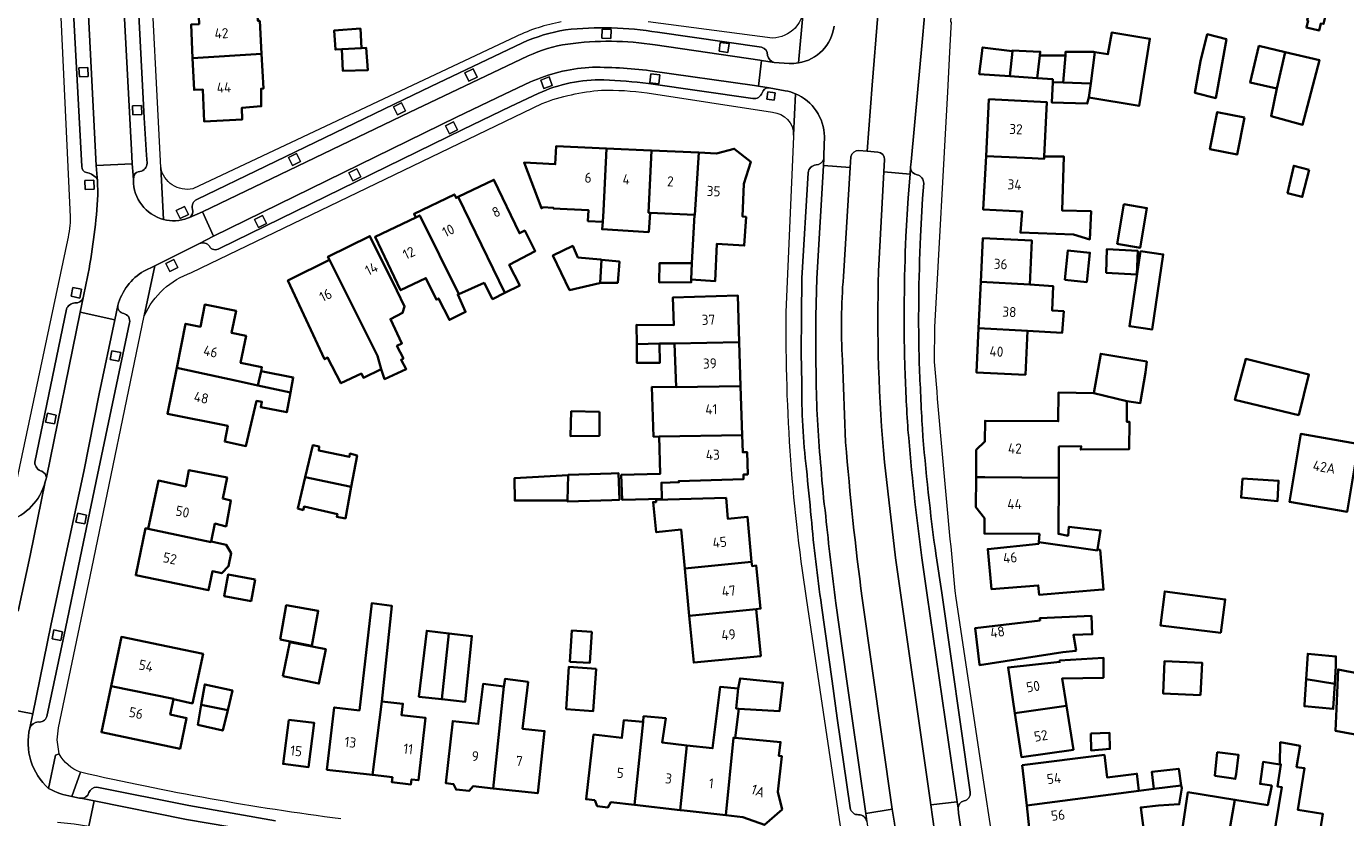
# Model space of a CAD drawing. Extents: x 152761 to 155748, y 459947 to 462743.
# Tile 126 of 256: x 154107 to 154283, y 461737 to 461843. Entities that reach past the tile are written whole.
import ezdxf
from ezdxf.enums import TextEntityAlignment as Align

# ---------------------------------------------------------------- set-up
doc = ezdxf.new("R2010")
doc.units = 0
doc.header["$LTSCALE"] = 0.75
for name, color, linetype, lineweight in [('B-RO-GR-BEPLANTING_CULTUUR_BODEMBEDEKKER-GV', 251, 'CONTINUOUS', 18), ('B-RO-GR-GROENVOORZIENING-GV', 251, 'CONTINUOUS', 18), ('B-RO-OG-BEBOUWING-GV', 6, 'CONTINUOUS', 35), ('B-RO-OG-BEBOUWING-T18', 1, 'CONTINUOUS', 18), ('B-RO-OG-TERREIN_CULTUURSCHEIDING-GV', 251, 'CONTINUOUS', 18), ('B-RO-VH-VERHARDING_ASFALT-GV', 251, 'CONTINUOUS', 18), ('B-RO-VH-VERHARDING_STRAATBAKSTEEN-GV', 251, 'CONTINUOUS', 18)]:
    doc.layers.add(name, color=color, linetype=linetype, lineweight=lineweight)
doc.styles.add('NLCS-ISO-M200-T18', font='NLCS-ISO.ttf', dxfattribs={"height": 0.36})

msp = doc.modelspace()

# ---------------------------------------------------------------- linework, layer by layer
at = {"layer": 'B-RO-GR-BEPLANTING_CULTUUR_BODEMBEDEKKER-GV', "flags": 128}
for points in [[(154111.637, 461745.447), (154111.167, 461745.284), (154110.225, 461740.823)], [(154113.348, 461739.768), (154114.467, 461742.997)]]:
    msp.add_lwpolyline(points, dxfattribs=at)
at = {"layer": 'B-RO-GR-BEPLANTING_CULTUUR_BODEMBEDEKKER-GV'}
for points in [[(154114.467, 461742.997, -0.1761237), (154111.637, 461745.447)], [(154110.225, 461740.823, 0.0790478), (154113.348, 461739.768)]]:
    msp.add_lwpolyline(points, format="xyb", dxfattribs=at)
at = {"layer": 'B-RO-GR-GROENVOORZIENING-GV', "flags": 128}
for points in [[(154184.023, 461840.917), (154185.223, 461840.892), (154185.249, 461842.091), (154184.049, 461842.117)], [(154199.653, 461839.179), (154200.842, 461839.013), (154201.008, 461840.202), (154199.819, 461840.368)], [(154115.527, 461835.822), (154115.467, 461837.021), (154114.269, 461836.961), (154114.328, 461835.763)], [(154166.297, 461835.215), (154167.373, 461835.746), (154166.842, 461836.822), (154165.766, 461836.291)], [(154190.429, 461834.969), (154191.621, 461834.83), (154191.76, 461836.022), (154190.568, 461836.161)], [(154175.867, 461835.342), (154176.286, 461834.218), (154177.411, 461834.637), (154176.992, 461835.761)], [(154207.15, 461833.638), (154206.159, 461833.778), (154206.019, 461832.788), (154207.009, 461832.648)], [(154122.682, 461830.749), (154122.623, 461831.947), (154121.424, 461831.888), (154121.484, 461830.689)], [(154156.757, 461830.713), (154157.833, 461831.244), (154157.302, 461832.32), (154156.226, 461831.789)], [(154163.685, 461828.177), (154164.761, 461828.708), (154164.23, 461829.784), (154163.154, 461829.253)], [(154142.741, 461823.938), (154143.817, 461824.469), (154143.286, 461825.545), (154142.21, 461825.014)], [(154116.303, 461820.795), (154116.243, 461821.993), (154115.045, 461821.934), (154115.104, 461820.735)], [(154150.815, 461821.885), (154151.891, 461822.416), (154151.36, 461823.492), (154150.284, 461822.961)], [(154127.793, 461816.886), (154128.869, 461817.417), (154128.338, 461818.494), (154127.262, 461817.963)], [(154138.217, 461815.677), (154139.293, 461816.208), (154138.762, 461817.284), (154137.686, 461816.753)], [(154126.386, 461809.809), (154127.462, 461810.34), (154126.931, 461811.416), (154125.855, 461810.885)], [(154114.395, 461806.258), (154114.635, 461807.434), (154113.459, 461807.673), (154113.22, 461806.497)], [(154119.612, 461797.825), (154119.851, 461799.001), (154118.676, 461799.24), (154118.436, 461798.064)], [(154110.996, 461789.482), (154111.235, 461790.658), (154110.059, 461790.897), (154109.82, 461789.721)], [(154115.058, 461776.132), (154115.297, 461777.308), (154114.121, 461777.547), (154113.882, 461776.371)], [(154111.864, 461760.573), (154112.103, 461761.749), (154110.928, 461761.988), (154110.688, 461760.812)]]:
    msp.add_lwpolyline(points, close=True, dxfattribs=at)
at = {"layer": 'B-RO-OG-BEBOUWING-GV', "flags": 128}
for points in [[(154279.166, 461855.15), (154276.974, 461847.046), (154278.952, 461846.52), (154278.082, 461843.329), (154278.227, 461843.28), (154278.002, 461842.335), (154279.682, 461841.94), (154279.909, 461842.869), (154280.286, 461842.829), (154280.753, 461844.786), (154283.179, 461854.094), (154282.334, 461854.314)], [(154138.021, 461845.278), (154130.201, 461844.831), (154130.308, 461842.804), (154129.23, 461842.744), (154129.433, 461838.283), (154138.633, 461838.837), (154138.399, 461843.237), (154138.141, 461843.221)], [(154149.327, 461839.443), (154151.949, 461839.605), (154151.814, 461842.199), (154148.327, 461841.957), (154148.489, 461839.416)], [(154249.23, 461834.874), (154248.983, 461833.008), (154255.677, 461831.902), (154257.116, 461840.843), (154252.052, 461841.704), (154251.526, 461838.781), (154249.78, 461839.068)], [(154263.852, 461837.848), (154263.116, 461833.641), (154265.902, 461832.928), (154267.323, 461840.803), (154264.777, 461841.455)], [(154149.327, 461839.443), (154149.489, 461836.551), (154152.786, 461836.659), (154152.597, 461839.632), (154151.949, 461839.605)], [(154238.747, 461839.209), (154234.797, 461839.705), (154234.696, 461838.896), (154234.35, 461836.133), (154238.44, 461835.85), (154238.782, 461839.205)], [(154275.16, 461839.067), (154271.66, 461839.887), (154270.489, 461835.006), (154274.045, 461834.213)], [(154129.433, 461838.283), (154129.627, 461834.02), (154130.811, 461834.078), (154130.99, 461829.811), (154136.046, 461830.091), (154136.005, 461831.657), (154138.593, 461831.841), (154138.577, 461834.18), (154138.879, 461834.209), (154138.633, 461838.837)], [(154242.07, 461835.6), (154242.419, 461838.624), (154242.484, 461839.11), (154238.75, 461839.305), (154238.747, 461839.209), (154238.782, 461839.205), (154238.44, 461835.85)], [(154245.542, 461835.024), (154245.851, 461838.598), (154242.419, 461838.624), (154242.07, 461835.6), (154244.163, 461835.455), (154244.15, 461835.08)], [(154249.23, 461834.874), (154249.78, 461839.068), (154249.61, 461839.096), (154249.365, 461839.097), (154245.862, 461839.11), (154245.851, 461838.598), (154245.542, 461835.024)], [(154274.045, 461834.213), (154273.272, 461830.508), (154277.477, 461829.373), (154279.726, 461837.997), (154275.16, 461839.067)], [(154244.15, 461835.08), (154244.058, 461832.347), (154248.763, 461832.203), (154248.983, 461833.008), (154249.23, 461834.874), (154245.542, 461835.024)], [(154235.258, 461825.206), (154241.424, 461824.901), (154243, 461824.823), (154243.016, 461825.16), (154243.375, 461832.375), (154235.653, 461832.777)], [(154269.731, 461830.352), (154266.11, 461831.075), (154265.123, 461826.127), (154268.743, 461825.404)], [(154184.655, 461826.214), (154177.912, 461826.519), (154177.802, 461824.101), (154173.64, 461824.34), (154175.966, 461818.249), (154176.162, 461818.324), (154176.162, 461818.38), (154177.541, 461818.318), (154177.536, 461818.218), (154182.234, 461818.006), (154182.163, 461816.526), (154184.136, 461816.418), (154184.259, 461817.914)], [(154190.462, 461817.634), (154190.244, 461817.643), (154190.629, 461825.945), (154190.531, 461825.949), (154184.655, 461826.214), (154184.259, 461817.914), (154184.136, 461816.418), (154184.055, 461815.445), (154190.271, 461815.065)], [(154190.629, 461825.945), (154190.244, 461817.643), (154190.462, 461817.634), (154196.358, 461817.367), (154196.441, 461817.363), (154196.94, 461825.659)], [(154196.94, 461825.659), (154196.441, 461817.363), (154196.358, 461817.367), (154196.036, 461810.931), (154195.955, 461808.715), (154199.143, 461808.524), (154199.361, 461813.498), (154203.01, 461813.254), (154203.254, 461817.092), (154202.778, 461817.145), (154202.974, 461821.482), (154203.873, 461824.444), (154201.68, 461826.184), (154199.308, 461825.552)], [(154243.016, 461825.16), (154243, 461824.823), (154241.424, 461824.901), (154235.258, 461825.206), (154234.885, 461818.057), (154240.08, 461817.815), (154239.859, 461814.998), (154246.913, 461814.726), (154249.102, 461814.077), (154249.265, 461817.834), (154245.4, 461817.943), (154245.644, 461825.132)], [(154278.364, 461823.355), (154276.301, 461823.917), (154275.477, 461820.26), (154277.432, 461819.759)], [(154171.065, 461806.94), (154173.071, 461807.958), (154171.666, 461810.715), (154175.126, 461812.525), (154173.742, 461815.261), (154173.034, 461814.903), (154169.614, 461822.045), (154164.849, 461819.764)], [(154171.065, 461806.94), (154164.849, 461819.764), (154164.567, 461819.629), (154164.348, 461820.086), (154158.977, 461817.514), (154159.212, 461817.024), (154159.738, 461817.276), (154164.927, 461806.799), (154168.314, 461808.283), (154169.449, 461806.121)], [(154252.769, 461813.493), (154252.967, 461813.459), (154255.602, 461813.013), (154255.828, 461812.975), (154256.721, 461818.253), (154253.661, 461818.77)], [(154159.212, 461817.024), (154153.778, 461814.423), (154157.181, 461807.313), (154160.55, 461808.926), (154161.962, 461806.041), (154162.233, 461806.203), (154163.692, 461803.338), (154165.854, 461804.419), (154164.8, 461806.743), (154164.927, 461806.799), (154159.738, 461817.276)], [(154154.603, 461796.77), (154155.035, 461795.446), (154157.927, 461796.796), (154157.252, 461798.04), (154157.549, 461798.202), (154156.685, 461799.878), (154157.36, 461800.202), (154155.812, 461803.46), (154157.445, 461804.276), (154157.715, 461805.141), (154156.681, 461807.252), (154153.077, 461814.538), (154147.475, 461811.764), (154147.679, 461811.351), (154154.076, 461798.547)], [(154183.806, 461808.27), (154183.972, 461811.37), (154183.836, 461811.383), (154180.833, 461811.679), (154180.131, 461813.214), (154177.49, 461811.957), (154179.716, 461807.32), (154183.696, 461808.269)], [(154241.089, 461808.088), (154241.37, 461813.951), (154234.843, 461814.264), (154234.564, 461808.445)], [(154245.757, 461808.691), (154248.687, 461808.393), (154249.109, 461812.296), (154246.181, 461812.613)], [(154255.359, 461809.414), (154255.495, 461812.549), (154251.36, 461812.766), (154251.305, 461809.631)], [(154255.855, 461812.528), (154254.383, 461802.511), (154257.418, 461802.065), (154258.89, 461812.082)], [(154154.603, 461796.77), (154154.076, 461798.547), (154147.679, 461811.351), (154142.391, 461808.733), (154142.143, 461808.61), (154147.036, 461798.096), (154147.441, 461798.312), (154149.224, 461794.906), (154151.954, 461796.176), (154152.224, 461795.635)], [(154183.972, 461811.37), (154183.806, 461808.27), (154186.132, 461808.3), (154186.366, 461811.134)], [(154195.955, 461808.715), (154196.036, 461810.931), (154191.712, 461810.932), (154191.684, 461808.338), (154195.955, 461808.364)], [(154234.564, 461808.445), (154234.268, 461802.264), (154240.791, 461801.886), (154245.437, 461801.644), (154245.629, 461804.495), (154244.073, 461804.607), (154244.213, 461807.858), (154241.089, 461808.088)], [(154193.705, 461800.189), (154202.337, 461800.358), (154202.138, 461806.616), (154193.509, 461806.342), (154193.626, 461802.665), (154188.643, 461802.691), (154188.671, 461800.113), (154191.714, 461800.202)], [(154127.314, 461796.951), (154135.348, 461795.218), (154138.15, 461794.614), (154138.558, 461796.508), (154138.671, 461797.028), (154135.832, 461797.621), (154136.557, 461801.215), (154134.643, 461801.601), (154135.233, 461804.555), (154131.062, 461805.386), (154130.477, 461802.441), (154128.501, 461802.839)], [(154234.268, 461802.264), (154233.984, 461796.346), (154240.51, 461796.033), (154240.791, 461801.886)], [(154191.714, 461800.202), (154188.671, 461800.113), (154188.698, 461797.606), (154191.773, 461797.628)], [(154202.337, 461800.358), (154193.705, 461800.189), (154193.912, 461794.376), (154202.523, 461794.524)], [(154254.024, 461792.5), (154255.835, 461792.257), (154255.862, 461792.446), (154256.539, 461796.31), (154256.701, 461797.797), (154250.566, 461798.825), (154249.646, 461793.555)], [(154276.977, 461790.622), (154278.329, 461796.059), (154269.906, 461798.148), (154268.449, 461792.696)], [(154135.348, 461795.218), (154127.314, 461796.951), (154126.078, 461790.819), (154134.131, 461789.196), (154133.726, 461787.113), (154136.537, 461786.518), (154137.97, 461792.545), (154138.679, 461792.426), (154138.516, 461791.711), (154141.995, 461791.021), (154142.492, 461793.677), (154138.15, 461794.614)], [(154138.558, 461796.508), (154138.15, 461794.614), (154142.492, 461793.677), (154142.866, 461795.677)], [(154202.523, 461794.524), (154193.912, 461794.376), (154190.691, 461794.399), (154190.915, 461787.749), (154191.659, 461787.775), (154202.733, 461787.96)], [(154254.024, 461792.5), (154249.646, 461793.555), (154244.917, 461793.656), (154244.889, 461789.838), (154235.129, 461789.896), (154235.112, 461787.118), (154233.95, 461785.995), (154233.929, 461782.365), (154235.084, 461782.357), (154244.968, 461782.288), (154244.993, 461786.455), (154247.95, 461786.515), (154247.896, 461786.055), (154254.356, 461786.108), (154254.383, 461789.757), (154254.024, 461789.757)], [(154183.693, 461791.102), (154179.936, 461791.172), (154179.84, 461787.834), (154183.702, 461787.897)], [(154202.733, 461787.96), (154191.659, 461787.775), (154191.811, 461782.82), (154186.613, 461782.661), (154186.714, 461779.362), (154192.034, 461779.488), (154191.967, 461781.614), (154194.288, 461781.688), (154194.283, 461781.843), (154202.919, 461782.118), (154202.9, 461782.708), (154203.49, 461782.726), (154203.395, 461785.705), (154202.805, 461785.686)], [(154284.815, 461786.13), (154284.788, 461786.833), (154277.248, 461788.131), (154275.733, 461779.078), (154283.435, 461777.752), (154284.49, 461784.13)], [(154150.604, 461781.1), (154151.383, 461785.267), (154150.406, 461785.506), (154150.343, 461785.075), (154146.287, 461785.919), (154146.309, 461786.455), (154145.462, 461786.633), (154144.455, 461782.38), (154144.451, 461782.363), (154144.447, 461782.346)], [(154131.905, 461773.772), (154132.405, 461776.166), (154133.894, 461775.809), (154134.544, 461779.268), (154133.462, 461779.511), (154134.031, 461782.322), (154128.923, 461783.296), (154128.516, 461781.143), (154124.872, 461781.903), (154123.528, 461775.461), (154131.893, 461773.716)], [(154144.447, 461782.346), (154143.464, 461778.179), (154144.18, 461777.97), (154144.311, 461778.446), (154148.747, 461777.447), (154148.67, 461777.097), (154149.813, 461776.867), (154150.604, 461781.1)], [(154179.422, 461779.274), (154179.543, 461782.657), (154172.383, 461782.244), (154172.397, 461779.239)], [(154179.422, 461779.274), (154179.417, 461779.139), (154185.355, 461779.321), (154186.354, 461779.351), (154186.246, 461782.9), (154185.246, 461782.869), (154179.544, 461782.694), (154179.543, 461782.657)], [(154250.125, 461772.722), (154250.531, 461775.263), (154246.308, 461775.749), (154246.195, 461774.551), (154244.924, 461774.793), (154244.968, 461782.288), (154235.084, 461782.357), (154233.929, 461782.365), (154233.906, 461778.365), (154235.052, 461776.911), (154235.04, 461774.842), (154242.393, 461774.798), (154242.309, 461773.699), (154250.109, 461772.607)], [(154269.474, 461782.208), (154269.27, 461779.654), (154274.149, 461779.18), (154274.284, 461781.883)], [(154204.002, 461771.052), (154203.426, 461777.08), (154200.817, 461776.831), (154200.579, 461779.594), (154191.254, 461779.325), (154191.254, 461779.055), (154190.849, 461779.055), (154191.281, 461775.028), (154194.587, 461775.382), (154195.084, 461770.179)], [(154123.528, 461775.461), (154123.161, 461775.543), (154121.857, 461769.295), (154131.541, 461767.274), (154132.07, 461769.809), (154133.326, 461769.547), (154134.234, 461770.505), (154134.591, 461772.217), (154133.928, 461773.35), (154131.905, 461773.772), (154131.893, 461773.716)], [(154242.309, 461773.699), (154242.293, 461773.493), (154235.484, 461772.78), (154236.001, 461767.417), (154242.225, 461767.929), (154242.346, 461766.689), (154250.807, 461767.369), (154250.951, 461767.381), (154250.477, 461772.668), (154250.125, 461772.722), (154250.109, 461772.607)], [(154204.606, 461764.739), (154205.197, 461764.832), (154204.614, 461770.58), (154204.054, 461770.507), (154204.002, 461771.052), (154195.084, 461770.179), (154195.686, 461763.88)], [(154137.788, 461768.717), (154134.199, 461769.394), (154133.654, 461766.507), (154137.243, 461765.83)], [(154266.582, 461761.604), (154267.17, 461766.061), (154259.089, 461767.117), (154258.512, 461762.599)], [(154141.112, 461760.729), (154145.337, 461759.89), (154146.193, 461764.53), (154141.919, 461765.29)], [(154153.424, 461742.639), (154154.676, 461752.449), (154156.012, 461765.195), (154153.325, 461765.548), (154151.68, 461751.261), (154148.317, 461751.648), (154147.36, 461743.338)], [(154195.686, 461763.88), (154196.283, 461757.638), (154205.203, 461758.491), (154204.606, 461764.739)], [(154242.494, 461763.229), (154233.831, 461762.228), (154234.393, 461757.364), (154234.4, 461757.299), (154245.51, 461759.011), (154247.233, 461759.223), (154247.267, 461759.227), (154246.916, 461761.335), (154249.43, 461761.415), (154249.322, 461763.848), (154242.459, 461763.563)], [(154126.894, 461752.742), (154129.399, 461752.192), (154130.833, 461758.814), (154128.278, 461759.316), (154119.947, 461761.055), (154118.567, 461754.499), (154126.902, 461752.778)], [(154141.488, 461755.806), (154146.272, 461754.842), (154147.192, 461759.414), (154142.409, 461760.377)], [(154162.672, 461752.749), (154163.619, 461761.532), (154160.663, 461761.876), (154159.616, 461753.074)], [(154163.619, 461761.532), (154162.672, 461752.749), (154165.79, 461752.418), (154166.696, 461761.174)], [(154179.769, 461757.746), (154182.414, 461757.599), (154182.683, 461761.733), (154180.021, 461761.922)], [(154277.951, 461755.41), (154281.777, 461754.818), (154281.923, 461757.181), (154281.933, 461758.453), (154278.166, 461758.803)], [(154183.25, 461756.817), (154179.595, 461757.061), (154179.272, 461751.441), (154182.882, 461751.165)], [(154245.999, 461751.851), (154245.419, 461755.527), (154250.92, 461755.612), (154250.914, 461758.286), (154245.081, 461757.903), (154245.11, 461757.728), (154238.203, 461756.979), (154239.11, 461750.9), (154245.967, 461751.85)], [(154263.866, 461753.306), (154264.072, 461757.616), (154259.077, 461757.826), (154258.87, 461753.516)], [(154169.508, 461740.855), (154175.472, 461740.204), (154176.376, 461748.49), (154173.454, 461748.809), (154174.191, 461755.058), (154171.107, 461755.451), (154170.951, 461754.443)], [(154202.211, 461754.185), (154201.949, 461751.505), (154202.311, 461751.483), (154207.715, 461751.159), (154208.169, 461754.951), (154202.465, 461755.516)], [(154277.745, 461752.016), (154277.732, 461751.803), (154281.57, 461751.451), (154281.575, 461751.534), (154281.777, 461754.818), (154277.951, 461755.41)], [(154285.49, 461747.847), (154287.393, 461747.493), (154287.292, 461746.653), (154287.838, 461745.827), (154289.949, 461745.456), (154290.857, 461745.995), (154291.079, 461746.807), (154297.091, 461745.688), (154295.715, 461739.236), (154286.287, 461741.112), (154286.159, 461740.512), (154284.315, 461731.857), (154291.139, 461730.426), (154291.214, 461730.829), (154294.418, 461730.19), (154301.277, 461728.822), (154303.085, 461737.905), (154306.146, 461751.987), (154282.216, 461756.729), (154282.01, 461751.479), (154281.893, 461748.516)], [(154126.894, 461752.742), (154126.902, 461752.778), (154118.567, 461754.499), (154117.271, 461748.345), (154127.76, 461746.137), (154128.622, 461750.234), (154126.462, 461750.689)], [(154130.59, 461752.016), (154134.112, 461751.288), (154134.742, 461753.911), (154131.049, 461754.726)], [(154169.508, 461740.855), (154170.951, 461754.443), (154168.179, 461754.783), (154167.539, 461749.455), (154164.128, 461749.827), (154163.224, 461741.54), (154164.234, 461741.43), (154164.582, 461740.703), (154166.302, 461740.516), (154166.854, 461741.144)], [(154202.311, 461751.483), (154201.949, 461751.505), (154202.211, 461754.185), (154199.82, 461754.407), (154198.782, 461746.196), (154195.342, 461746.592), (154194.478, 461737.963), (154194.586, 461737.951), (154200.558, 461737.264), (154201.569, 461747.617), (154201.798, 461747.595)], [(154130.59, 461752.016), (154130.135, 461749.332), (154133.455, 461748.553), (154134.112, 461751.288)], [(154154.676, 461752.449), (154153.424, 461742.639), (154156.085, 461742.333), (154156.009, 461741.673), (154158.564, 461741.379), (154158.64, 461742.038), (154159.547, 461741.934), (154160.504, 461750.244), (154157.314, 461750.611), (154157.476, 461752.152)], [(154239.11, 461750.9), (154239.985, 461745.034), (154246.921, 461746.011), (154245.999, 461751.851), (154245.967, 461751.85)], [(154142.277, 461749.981), (154141.508, 461744.119), (154144.901, 461743.691), (154145.647, 461749.609)], [(154183.078, 461739.276), (154183.399, 461738.471), (154184.825, 461738.307), (154185.233, 461739.028), (154188.372, 461738.666), (154189.52, 461749.729), (154186.969, 461749.969), (154186.695, 461747.587), (154182.914, 461748.022), (154181.922, 461739.409)], [(154194.478, 461737.963), (154195.342, 461746.592), (154192.085, 461746.967), (154192.546, 461750.199), (154189.58, 461750.474), (154189.52, 461749.729), (154188.372, 461738.666)], [(154249.226, 461748.183), (154249.305, 461745.897), (154251.783, 461746.119), (154251.722, 461748.268)], [(154201.798, 461747.595), (154201.569, 461747.617), (154200.558, 461737.264), (154202.807, 461737.005), (154205.694, 461735.987), (154208.068, 461738.037), (154207.499, 461740.395), (154208.044, 461745.13), (154207.634, 461745.177), (154207.864, 461747.024)], [(154279.06, 461730.297), (154280.2, 461737.456), (154276.841, 461737.993), (154277.745, 461743.529), (154276.69, 461743.698), (154277.145, 461746.528), (154274.503, 461747.003), (154274.458, 461744.059), (154274.594, 461744.04), (154274.142, 461741.097), (154274.736, 461741.006), (154273.135, 461731.244)], [(154240.094, 461743.971), (154240.694, 461738.557), (154255.621, 461740.505), (154255.385, 461742.816), (154255.324, 461742.808), (154251.397, 461742.305), (154251.045, 461745.312)], [(154266.112, 461745.662), (154265.788, 461742.527), (154267.977, 461742.202), (154268.513, 461742.113), (154268.625, 461742.769), (154268.95, 461745.31)], [(154257.632, 461740.794), (154261.309, 461741.251), (154260.967, 461743.472), (154257.373, 461743.056)], [(154267.194, 461732.194), (154273.135, 461731.244), (154274.736, 461741.006), (154274.142, 461741.097), (154274.594, 461744.04), (154274.458, 461744.059), (154272.225, 461744.373), (154271.813, 461741.445), (154273.374, 461741.233), (154272.843, 461738.631), (154268.455, 461739.332)], [(154261.309, 461741.251), (154257.632, 461740.794), (154255.621, 461740.505), (154240.694, 461738.557), (154241.024, 461735.579), (154242.129, 461734.688), (154244.975, 461734.983), (154245.182, 461733.441), (154248.805, 461733.892), (154256.337, 461734.829), (154255.895, 461738.314), (154258.273, 461738.584), (154261.026, 461738.742), (154261.367, 461740.878)], [(154267.194, 461732.194), (154268.455, 461739.332), (154262.199, 461740.332), (154261.096, 461733.169)]]:
    msp.add_lwpolyline(points, close=True, dxfattribs=at)
at = {"layer": 'B-RO-OG-TERREIN_CULTUURSCHEIDING-GV'}
for points in [[(154218.311, 461825.961, 0.3468246), (154217.228, 461825.109)], [(154221.736, 461824.737, 0.40143), (154220.85, 461825.712)], [(154221.724, 461784.354, -0.0309747), (154220.937, 461809.827)], [(154216.24, 461809.117, 0.0346868), (154216.112, 461797.989)], [(154216.539, 461787.016, 0.0126475), (154218.74, 461766.22)]]:
    msp.add_lwpolyline(points, format="xyb", dxfattribs=at)
at = {"layer": 'B-RO-OG-TERREIN_CULTUURSCHEIDING-GV', "flags": 128}
for points in [[(154220.85, 461825.712), (154219.401, 461825.854), (154218.311, 461825.961)], [(154217.228, 461825.109), (154217.146, 461823.68), (154216.24, 461809.117)], [(154220.937, 461809.827), (154221.645, 461823.104), (154221.736, 461824.737)], [(154216.112, 461797.989), (154216.539, 461787.016)], [(154227.887, 461738.676), (154223.193, 461771.592), (154221.724, 461784.354)], [(154218.74, 461766.22), (154222.75, 461738.091), (154223.037, 461736.228), (154223.311, 461734.064)], [(154228.435, 461734.84), (154228.129, 461737.047), (154227.887, 461738.676)]]:
    msp.add_lwpolyline(points, dxfattribs=at)
at = {"layer": 'B-RO-VH-VERHARDING_ASFALT-GV', "flags": 128}
for points in [[(154109.843, 461887.032), (154110.224, 461878.922), (154113.125, 461817.105)], [(154125.552, 461816.761), (154125.199, 461823.675), (154122.099, 461884.365)], [(154114.668, 461823.828), (154113.119, 461852.62), (154112.669, 461861.655), (154111.805, 461878.728)], [(154120.432, 461879.381), (154121.184, 461864.352), (154121.421, 461860.346), (154122.988, 461830.316), (154123.306, 461825.317), (154123.359, 461824.249)], [(154228.396, 461797.746), (154228.453, 461802.376), (154230.154, 461833.788), (154230.44, 461839.078), (154230.619, 461842.377), (154230.656, 461843.067), (154230.569, 461843.077), (154231.444, 461857.445), (154232.638, 461865.812), (154234.43, 461866.96), (154239.632, 461865.587), (154240.331, 461868.265), (154240.516, 461868.974), (154236.51, 461870.031), (154236.798, 461871.078), (154237.014, 461871.864), (154235.017, 461872.38), (154234.363, 461872.479)], [(154221.736, 461824.737), (154221.645, 461823.104), (154225.125, 461822.787), (154225.198, 461823.716), (154225.271, 461824.414), (154226.17, 461834.134), (154226.706, 461839.922), (154227.105, 461844.357), (154227.106, 461844.37), (154227.183, 461845.312), (154223.71, 461845.673), (154223.603, 461844.638)], [(154206.798, 461840.935), (154190.212, 461843.124)], [(154210.862, 461844.423), (154210.243, 461837.618)], [(154210.243, 461837.618), (154210.862, 461844.423)], [(154218.311, 461825.961), (154219.401, 461825.854), (154220.087, 461834.663), (154220.82, 461843.986), (154220.046, 461844.067)], [(154222.545, 461843.806), (154220.82, 461843.986), (154220.087, 461834.663), (154219.401, 461825.854), (154220.85, 461825.712)], [(154227.106, 461844.37), (154227.105, 461844.357), (154226.706, 461839.922), (154226.17, 461834.134), (154225.271, 461824.414), (154225.198, 461823.716)], [(154191.438, 461841.721), (154205.328, 461839.708)], [(154172.58, 461841.157), (154129.462, 461820.852)], [(154129.99, 461819.416), (154157.609, 461832.735), (154161.214, 461834.493), (154173.417, 461840.305)], [(154190.467, 461836.577), (154204.36, 461834.603), (154204.923, 461834.52), (154205.297, 461837.966), (154205.09, 461837.999), (154191.125, 461840.03)], [(154174.207, 461838.586), (154161.979, 461832.757), (154158.427, 461831.066), (154130.758, 461817.754), (154132.217, 461814.536), (154164.626, 461830.372), (154171.016, 461833.463), (154174.486, 461835.099)], [(154209.009, 461837.557), (154207.022, 461837.692), (154205.297, 461837.966), (154204.923, 461834.52), (154206.324, 461834.312), (154208.474, 461833.924)], [(154207.022, 461837.692), (154209.009, 461837.557)], [(154204.15, 461832.875), (154190.241, 461834.903)], [(154208.474, 461833.924), (154206.324, 461834.312)], [(154175.534, 461833.555), (154171.825, 461831.797), (154165.475, 461828.725), (154133.018, 461812.86)], [(154190.086, 461833.649), (154206.792, 461831.044)], [(154209.829, 461833.516), (154209.593, 461828.002)], [(154209.593, 461828.002), (154209.829, 461833.516)], [(154129.292, 461809.658), (154176.055, 461832.237)], [(154209.586, 461827.824), (154208.578, 461804.379)], [(154213.715, 461827.791), (154213.644, 461825.36), (154213.625, 461824.832), (154213.572, 461823.94), (154217.146, 461823.68), (154217.228, 461825.109)], [(154213.625, 461824.832), (154213.644, 461825.36), (154213.715, 461827.791)], [(154121.536, 461821.991), (154121.487, 461822.648), (154121.372, 461824.179), (154116.587, 461823.939), (154116.714, 461822.354), (154116.732, 461822.004)], [(154216.24, 461809.117), (154217.146, 461823.68), (154213.572, 461823.94), (154212.675, 461808.862), (154212.577, 461803.853), (154212.554, 461798.926), (154212.614, 461795.029)], [(154116.732, 461822.004), (154116.571, 461822.357)], [(154121.647, 461822.653), (154121.538, 461822.112), (154121.536, 461821.991)], [(154121.537, 461821.98), (154121.536, 461821.991)], [(154121.536, 461821.991), (154121.537, 461821.98)], [(154125.199, 461823.675), (154125.552, 461816.761)], [(154210.672, 461794.926), (154210.625, 461798.931), (154210.654, 461803.91), (154210.712, 461808.912), (154211.546, 461822.967)], [(154224.564, 461814.494), (154224.873, 461819.652), (154225.125, 461822.787), (154221.645, 461823.104), (154220.937, 461809.827)], [(154226.945, 461821.566), (154226.808, 461819.558), (154226.535, 461814.473)], [(154122.941, 461809.861), (154124.383, 461810.573), (154130.36, 461813.524), (154132.217, 461814.536), (154130.758, 461817.754), (154129.007, 461817.002)], [(154112.729, 461813.978), (154106.358, 461783.779), (154104.816, 461776.486)], [(154130.36, 461813.524), (154124.383, 461810.573), (154122.996, 461803.9)], [(154110.225, 461740.823), (154111.167, 461745.284), (154111.637, 461745.447), (154111.379, 461747.329), (154111.568, 461748.926), (154115.984, 461770.167), (154122.996, 461803.9), (154124.383, 461810.573), (154122.941, 461809.861)], [(154114.839, 461806.297), (154114.456, 461804.364), (154119.069, 461803.356), (154119.463, 461805.274)], [(154108.106, 461750.808), (154110.547, 461762.589), (154112.283, 461770.962), (154114.91, 461783.145), (154116.992, 461793.471), (154119.069, 461803.356), (154114.456, 461804.364), (154109.932, 461782.307)], [(154108.392, 461784.355), (154112.604, 461804.768)], [(154121.002, 461802.956), (154118.946, 461793.054)], [(154216.539, 461787.016), (154216.112, 461797.989)], [(154118.946, 461793.054), (154116.734, 461782.671), (154114.205, 461770.549), (154112.468, 461762.194), (154109.97, 461750.424)], [(154221.724, 461784.354), (154223.193, 461771.592)], [(154109.791, 461781.727), (154107.753, 461771.935), (154106.181, 461764.483)], [(154106.181, 461764.483), (154107.753, 461771.935), (154109.791, 461781.727)], [(154223.193, 461771.592), (154227.887, 461738.676), (154231.394, 461739.065), (154227.415, 461766.648), (154226.687, 461771.595)], [(154228.606, 461771.853), (154229.354, 461766.944), (154233.146, 461740.337)], [(154216.66, 461755.482), (154217.36, 461750.495), (154219.228, 461737.499), (154222.75, 461738.091), (154218.74, 461766.22)], [(154242.675, 461731.602), (154236.393, 461732.398), (154234.59, 461744.285), (154231.261, 461766.231)], [(154211.45, 461765.019), (154215.922, 461734.907), (154216.891, 461728.385)], [(154217.149, 461738.236), (154215.424, 461750.202), (154214.74, 461755.175), (154213.311, 461765.254)], [(154215.241, 461765.565), (154216.66, 461755.482)], [(154105.888, 461763.061), (154103.519, 461751.695), (154108.106, 461750.808)], [(154107.708, 461748.914), (154108.106, 461750.808), (154103.519, 461751.695), (154103.082, 461749.764), (154098.979, 461730.186), (154098.523, 461727.776), (154103.135, 461726.825), (154103.679, 461729.36)], [(154114.467, 461742.997), (154113.348, 461739.768), (154114.363, 461739.567)], [(154116.646, 461741.023), (154128.912, 461738.568), (154140.493, 461736.543)], [(154111.407, 461736.351), (154113.655, 461736.12), (154115.593, 461735.795), (154116.295, 461739.196), (154114.524, 461739.536)], [(154114.363, 461739.567), (154113.348, 461739.768)], [(154223.311, 461734.064), (154223.037, 461736.228), (154222.75, 461738.091), (154219.228, 461737.499), (154219.347, 461736.44), (154219.442, 461735.792), (154219.542, 461734.948)], [(154232.359, 461732.54), (154231.607, 461737.547), (154231.534, 461738.194), (154231.394, 461739.065), (154227.887, 461738.676), (154228.129, 461737.047), (154228.435, 461734.84)], [(154231.534, 461738.194), (154231.607, 461737.547), (154232.359, 461732.54)]]:
    msp.add_lwpolyline(points, dxfattribs=at)
for points in [[(154116.587, 461823.939), (154121.372, 461824.179), (154121.32, 461825.184), (154121.061, 461830.228), (154119.455, 461860.218), (154119.24, 461864.24), (154118.498, 461879.262), (154113.71, 461878.883), (154114.621, 461861.803), (154115.104, 461852.747)], [(154207.15, 461833.638), (154207.009, 461832.648), (154206.019, 461832.788), (154206.159, 461833.778)], [(154116.303, 461820.795), (154115.104, 461820.735), (154115.045, 461821.934), (154116.243, 461821.993)], [(154127.793, 461816.886), (154127.262, 461817.963), (154128.338, 461818.494), (154128.869, 461817.417)], [(154126.386, 461809.809), (154125.855, 461810.885), (154126.931, 461811.416), (154127.462, 461810.34)], [(154114.395, 461806.258), (154113.22, 461806.497), (154113.459, 461807.673), (154114.635, 461807.434)], [(154167.03, 461728.019), (154171.569, 461727.506), (154182.497, 461726.264), (154188.015, 461725.646), (154196.895, 461724.723), (154200.469, 461724.322), (154202.878, 461724.084), (154203.13, 461727.544), (154181.162, 461729.893), (154177.191, 461730.351), (154162.186, 461732.079), (154158.191, 461732.505), (154147.223, 461733.785), (154140.171, 461734.739), (154128.627, 461736.695), (154116.295, 461739.196), (154115.593, 461735.795), (154128.037, 461733.301), (154137.227, 461731.734), (154141.227, 461731.162), (154151.566, 461729.822), (154155.124, 461729.392)]]:
    msp.add_lwpolyline(points, close=True, dxfattribs=at)
at = {"layer": 'B-RO-VH-VERHARDING_ASFALT-GV'}
for points in [[(154178.614, 461843.1, 0.0655014), (154172.58, 461841.157)], [(154210.862, 461844.423, -0.1438971), (154209.786, 461842.282)], [(154173.417, 461840.305, -0.0649523), (154179.178, 461842.035)], [(154179.178, 461842.035, -0.0677014), (154191.438, 461841.721)], [(154209.786, 461842.282, -0.2004646), (154206.798, 461840.935)], [(154210.243, 461837.618, 0.3333311), (154214.996, 461842.531)], [(154214.996, 461842.531, -0.3333311), (154210.243, 461837.618)], [(154179.464, 461840.146, 0.0696417), (154174.207, 461838.586)], [(154191.125, 461840.03, 0.07255), (154179.464, 461840.146)], [(154205.328, 461839.708, -0.3790644), (154206.123, 461838.635)], [(154206.123, 461838.635, 0.3192177), (154207.022, 461837.692)], [(154174.486, 461835.099, -0.0830488), (154182.277, 461837.036)], [(154182.277, 461837.036, -0.0369896), (154190.467, 461836.577)], [(154210.243, 461837.618, -0.0543225), (154209.009, 461837.557)], [(154209.009, 461837.557, 0.0543225), (154210.243, 461837.618)], [(154184.275, 461835.359, 0.1146368), (154175.534, 461833.555)], [(154190.241, 461834.903, 0.0157663), (154184.275, 461835.359)], [(154206.324, 461834.312, 0.38455), (154205.396, 461833.625)], [(154176.055, 461832.237, -0.0695457), (154183.979, 461833.986)], [(154183.979, 461833.986, -0.0361952), (154190.086, 461833.649)], [(154205.396, 461833.625, -0.3608484), (154204.15, 461832.875)], [(154208.474, 461833.924, -0.0561122), (154209.829, 461833.516)], [(154209.829, 461833.516, 0.0561122), (154208.474, 461833.924)], [(154209.829, 461833.516, -0.2958263), (154213.715, 461827.791)], [(154213.715, 461827.791, 0.2958263), (154209.829, 461833.516)], [(154206.792, 461831.044, -0.3972364), (154209.593, 461828.002)], [(154209.593, 461828.002, -0.0181712), (154209.586, 461827.824)], [(154217.228, 461825.109, -0.3468246), (154218.311, 461825.961)], [(154220.85, 461825.712, -0.40143), (154221.736, 461824.737)], [(154115.273, 461823.012, -0.3949666), (154114.668, 461823.828)], [(154123.359, 461824.249, -0.3749607), (154122.414, 461823.159)], [(154211.546, 461822.967, -0.3796745), (154212.587, 461824.012)], [(154212.587, 461824.012, 0.3336458), (154213.625, 461824.832)], [(154225.198, 461823.716, 0.3881501), (154226.056, 461822.701)], [(154116.571, 461822.357, 0.1273471), (154115.273, 461823.012)], [(154116.732, 461822.004, -0.0470738), (154116.531, 461816.714)], [(154116.531, 461816.714, 0.0470738), (154116.732, 461822.004)], [(154125.552, 461816.761, -0.340241), (154121.537, 461821.98)], [(154121.537, 461821.98, 0.340241), (154125.552, 461816.761)], [(154122.414, 461823.159, 0.2897653), (154121.647, 461822.653)], [(154129.462, 461820.852, -0.4281527), (154125.199, 461823.675)], [(154226.056, 461822.701, -0.3625766), (154226.945, 461821.566)], [(154129.436, 461818.119, -0.3624428), (154129.99, 461819.416)], [(154113.125, 461817.105, -0.0600893), (154112.729, 461813.978)], [(154116.531, 461816.714, -0.0299559), (154114.839, 461806.297)], [(154114.839, 461806.297, 0.0299559), (154116.531, 461816.714)], [(154128.772, 461816.901, -0.1528032), (154125.552, 461816.761)], [(154125.552, 461816.761, 0.1528032), (154128.772, 461816.901)], [(154129.007, 461817.002, -0.064684), (154128.772, 461816.901)], [(154128.772, 461816.901, 0.064684), (154129.007, 461817.002)], [(154129.007, 461817.002, 0.3465738), (154129.436, 461818.119)], [(154131.673, 461813.178, 0.3792405), (154130.36, 461813.524)], [(154133.018, 461812.86, -0.4297969), (154131.673, 461813.178)], [(154224.415, 461797.429, -0.0156464), (154224.564, 461814.494)], [(154226.535, 461814.473, 0.0190329), (154226.361, 461797.45)], [(154122.941, 461809.861, 0.1950186), (154119.463, 461805.274)], [(154119.463, 461805.274, -0.1950186), (154122.941, 461809.861)], [(154122.996, 461803.9, -0.2077328), (154129.292, 461809.658)], [(154220.937, 461809.827, 0.0309747), (154221.724, 461784.354)], [(154216.112, 461797.989, -0.0346868), (154216.24, 461809.117)], [(154113.725, 461805.625, 0.3358825), (154114.839, 461806.297)], [(154112.604, 461804.768, -0.2932645), (154113.725, 461805.625)], [(154119.463, 461805.274, 0.4103335), (154120.261, 461804.183)], [(154208.578, 461804.379, 0.0422775), (154211.45, 461765.019)], [(154120.261, 461804.183, -0.4491509), (154121.002, 461802.956)], [(154224.853, 461788.678, -0.0077682), (154224.415, 461797.429)], [(154226.361, 461797.45, 0.0032589), (154226.771, 461788.863)], [(154231.261, 461766.231, -0.0041541), (154228.396, 461797.746)], [(154211.31, 461783.482, -0.029531), (154210.672, 461794.926)], [(154212.614, 461795.029, 0.0220219), (154213.27, 461783.587)], [(154226.687, 461771.595, -0.0122957), (154224.853, 461788.678)], [(154226.771, 461788.863, 0.0161691), (154228.606, 461771.853)], [(154218.74, 461766.22, -0.0126475), (154216.539, 461787.016)], [(154109.337, 461783.147, -0.3367639), (154108.392, 461784.355)], [(154211.95, 461776.992, -0.0021665), (154211.31, 461783.482)], [(154213.27, 461783.587, 0.0171305), (154213.888, 461777.169)], [(154109.791, 461781.727, -0.2474554), (154104.816, 461776.486)], [(154104.816, 461776.486, 0.2474554), (154109.791, 461781.727)], [(154109.932, 461782.307, 0.2725021), (154109.337, 461783.147)], [(154109.932, 461782.307, -0.0186987), (154109.791, 461781.727)], [(154109.791, 461781.727, 0.0186987), (154109.932, 461782.307)], [(154213.311, 461765.254, -0.0144016), (154211.95, 461776.992)], [(154213.888, 461777.169, 0.008366), (154215.241, 461765.565)], [(154109.97, 461750.424, -0.3841311), (154108.841, 461749.712)], [(154107.708, 461748.914, 0.2718158), (154110.225, 461740.823)], [(154110.225, 461740.823, -0.2718158), (154107.708, 461748.914)], [(154108.841, 461749.712, 0.2894892), (154107.708, 461748.914)], [(154149.201, 461736.781, -0.024238), (154114.467, 461742.997)], [(154115.59, 461740.29, -0.2911201), (154116.646, 461741.023)], [(154113.348, 461739.768, -0.0790478), (154110.225, 461740.823)], [(154114.524, 461739.536, -0.0430773), (154114.363, 461739.567)], [(154114.363, 461739.567, 0.0430773), (154114.524, 461739.536)], [(154114.524, 461739.536, 0.3769597), (154115.59, 461740.29)], [(154233.146, 461740.337, -0.398298), (154232.343, 461739.176)], [(154218.262, 461737.342, -0.3951423), (154217.149, 461738.236)], [(154232.343, 461739.176, 0.3801929), (154231.534, 461738.194)], [(154219.347, 461736.44, 0.3558076), (154218.262, 461737.342)]]:
    msp.add_lwpolyline(points, format="xyb", dxfattribs=at)
at = {"layer": 'B-RO-VH-VERHARDING_STRAATBAKSTEEN-GV', "flags": 128}
for points in [[(154116.571, 461822.357), (154116.732, 461822.004), (154116.714, 461822.354), (154116.587, 461823.939), (154115.104, 461852.747), (154114.621, 461861.803), (154113.71, 461878.883), (154113.658, 461880.221), (154113.624, 461880.653), (154113.482, 461880.208)], [(154118.729, 461880.532), (154118.39, 461881.233), (154118.416, 461880.555), (154118.498, 461879.262), (154119.24, 461864.24), (154119.455, 461860.218), (154121.061, 461830.228), (154121.32, 461825.184), (154121.372, 461824.179)], [(154111.805, 461878.728), (154112.669, 461861.655), (154113.119, 461852.62), (154114.668, 461823.828)], [(154123.359, 461824.249), (154123.306, 461825.317), (154122.988, 461830.316), (154121.421, 461860.346), (154121.184, 461864.352), (154120.432, 461879.381)], [(154205.328, 461839.708), (154191.438, 461841.721)], [(154173.417, 461840.305), (154161.214, 461834.493)], [(154191.125, 461840.03), (154205.09, 461837.999), (154205.297, 461837.966), (154207.022, 461837.692)], [(154129.007, 461817.002), (154130.758, 461817.754), (154158.427, 461831.066), (154161.979, 461832.757), (154174.207, 461838.586)], [(154206.324, 461834.312), (154204.923, 461834.52), (154204.36, 461834.603), (154190.467, 461836.577)], [(154161.214, 461834.493), (154157.609, 461832.735), (154129.99, 461819.416)], [(154174.486, 461835.099), (154171.016, 461833.463), (154164.626, 461830.372), (154132.217, 461814.536), (154130.36, 461813.524)], [(154190.241, 461834.903), (154204.15, 461832.875)], [(154133.018, 461812.86), (154165.475, 461828.725), (154171.825, 461831.797), (154175.534, 461833.555)], [(154121.372, 461824.179), (154121.487, 461822.648), (154121.536, 461821.991), (154121.538, 461822.112), (154121.647, 461822.653)], [(154212.614, 461795.029), (154212.554, 461798.926), (154212.577, 461803.853), (154212.675, 461808.862), (154213.572, 461823.94)], [(154213.572, 461823.94), (154213.625, 461824.832)], [(154225.198, 461823.716), (154225.125, 461822.787), (154224.873, 461819.652), (154224.564, 461814.494)], [(154211.546, 461822.967), (154210.712, 461808.912), (154210.654, 461803.91), (154210.625, 461798.931), (154210.672, 461794.926)], [(154226.535, 461814.473), (154226.808, 461819.558), (154226.945, 461821.566)], [(154109.932, 461782.307), (154114.456, 461804.364), (154114.839, 461806.297)], [(154112.604, 461804.768), (154108.392, 461784.355)], [(154119.463, 461805.274), (154119.069, 461803.356), (154116.992, 461793.471), (154114.91, 461783.145), (154112.283, 461770.962), (154110.547, 461762.589)], [(154109.97, 461750.424), (154112.468, 461762.194), (154114.205, 461770.549), (154116.734, 461782.671), (154118.946, 461793.054), (154121.002, 461802.956)], [(154226.687, 461771.595), (154227.415, 461766.648), (154231.394, 461739.065), (154231.534, 461738.194)], [(154233.146, 461740.337), (154229.354, 461766.944), (154228.606, 461771.853)], [(154213.311, 461765.254), (154214.74, 461755.175), (154215.424, 461750.202), (154217.149, 461738.236)], [(154219.347, 461736.44), (154219.228, 461737.499), (154217.36, 461750.495), (154216.66, 461755.482), (154215.241, 461765.565)], [(154110.547, 461762.589), (154108.106, 461750.808), (154107.708, 461748.914)], [(154140.493, 461736.543), (154128.912, 461738.568), (154116.646, 461741.023)], [(154114.524, 461739.536), (154116.295, 461739.196), (154128.627, 461736.695), (154140.171, 461734.739), (154147.223, 461733.785), (154158.191, 461732.505), (154162.186, 461732.079), (154177.191, 461730.351), (154181.162, 461729.893), (154203.13, 461727.544), (154204.675, 461727.415)]]:
    msp.add_lwpolyline(points, dxfattribs=at)
at = {"layer": 'B-RO-VH-VERHARDING_STRAATBAKSTEEN-GV'}
for points in [[(154179.178, 461842.035, 0.0649523), (154173.417, 461840.305)], [(154191.438, 461841.721, 0.0677014), (154179.178, 461842.035)], [(154174.207, 461838.586, -0.0696417), (154179.464, 461840.146)], [(154179.464, 461840.146, -0.07255), (154191.125, 461840.03)], [(154206.123, 461838.635, 0.3790644), (154205.328, 461839.708)], [(154207.022, 461837.692, -0.3192177), (154206.123, 461838.635)], [(154182.277, 461837.036, 0.0830488), (154174.486, 461835.099)], [(154190.467, 461836.577, 0.0369896), (154182.277, 461837.036)], [(154175.534, 461833.555, -0.1146368), (154184.275, 461835.359)], [(154184.275, 461835.359, -0.0157663), (154190.241, 461834.903)], [(154205.396, 461833.625, -0.38455), (154206.324, 461834.312)], [(154204.15, 461832.875, 0.3608484), (154205.396, 461833.625)], [(154114.668, 461823.828, 0.3949666), (154115.273, 461823.012)], [(154122.414, 461823.159, 0.3749607), (154123.359, 461824.249)], [(154212.587, 461824.012, 0.3796745), (154211.546, 461822.967)], [(154213.625, 461824.832, -0.3336458), (154212.587, 461824.012)], [(154226.056, 461822.701, -0.3881501), (154225.198, 461823.716)], [(154115.273, 461823.012, -0.1273471), (154116.571, 461822.357)], [(154121.647, 461822.653, -0.2897653), (154122.414, 461823.159)], [(154226.945, 461821.566, 0.3625766), (154226.056, 461822.701)], [(154129.99, 461819.416, 0.3624428), (154129.436, 461818.119)], [(154129.436, 461818.119, -0.3465738), (154129.007, 461817.002)], [(154130.36, 461813.524, -0.3792405), (154131.673, 461813.178)], [(154131.673, 461813.178, 0.4297969), (154133.018, 461812.86)], [(154224.564, 461814.494, 0.0156464), (154224.415, 461797.429)], [(154226.361, 461797.45, -0.0190329), (154226.535, 461814.473)], [(154114.839, 461806.297, -0.3358825), (154113.725, 461805.625)], [(154113.725, 461805.625, 0.2932645), (154112.604, 461804.768)], [(154120.261, 461804.183, -0.4103335), (154119.463, 461805.274)], [(154121.002, 461802.956, 0.4491509), (154120.261, 461804.183)], [(154224.415, 461797.429, 0.0077682), (154224.853, 461788.678)], [(154226.771, 461788.863, -0.0032589), (154226.361, 461797.45)], [(154210.672, 461794.926, 0.029531), (154211.31, 461783.482)], [(154213.27, 461783.587, -0.0220219), (154212.614, 461795.029)], [(154224.853, 461788.678, 0.0122957), (154226.687, 461771.595)], [(154228.606, 461771.853, -0.0161691), (154226.771, 461788.863)], [(154108.392, 461784.355, 0.3367639), (154109.337, 461783.147)], [(154211.31, 461783.482, 0.0021665), (154211.95, 461776.992)], [(154213.888, 461777.169, -0.0171305), (154213.27, 461783.587)], [(154109.337, 461783.147, -0.2725021), (154109.932, 461782.307)], [(154211.95, 461776.992, 0.0144016), (154213.311, 461765.254)], [(154215.241, 461765.565, -0.008366), (154213.888, 461777.169)], [(154108.841, 461749.712, 0.3841311), (154109.97, 461750.424)], [(154107.708, 461748.914, -0.2894892), (154108.841, 461749.712)], [(154116.646, 461741.023, 0.2911201), (154115.59, 461740.29)], [(154115.59, 461740.29, -0.3769597), (154114.524, 461739.536)], [(154232.343, 461739.176, 0.398298), (154233.146, 461740.337)], [(154217.149, 461738.236, 0.3951423), (154218.262, 461737.342)], [(154231.534, 461738.194, -0.3801929), (154232.343, 461739.176)], [(154218.262, 461737.342, -0.3558076), (154219.347, 461736.44)]]:
    msp.add_lwpolyline(points, format="xyb", dxfattribs=at)
at = {"layer": 'B-RO-VH-VERHARDING_STRAATBAKSTEEN-GV', "flags": 128}
for points in [[(154184.023, 461840.917), (154184.049, 461842.117), (154185.249, 461842.091), (154185.223, 461840.892)], [(154199.653, 461839.179), (154199.819, 461840.368), (154201.008, 461840.202), (154200.842, 461839.013)], [(154115.527, 461835.822), (154114.328, 461835.763), (154114.269, 461836.961), (154115.467, 461837.021)], [(154166.297, 461835.215), (154165.766, 461836.291), (154166.842, 461836.822), (154167.373, 461835.746)], [(154190.429, 461834.969), (154190.568, 461836.161), (154191.76, 461836.022), (154191.621, 461834.83)], [(154175.867, 461835.342), (154176.992, 461835.761), (154177.411, 461834.637), (154176.286, 461834.218)], [(154122.682, 461830.749), (154121.484, 461830.689), (154121.424, 461831.888), (154122.623, 461831.947)], [(154156.757, 461830.713), (154156.226, 461831.789), (154157.302, 461832.32), (154157.833, 461831.244)], [(154163.685, 461828.177), (154163.154, 461829.253), (154164.23, 461829.784), (154164.761, 461828.708)], [(154142.741, 461823.938), (154142.21, 461825.014), (154143.286, 461825.545), (154143.817, 461824.469)], [(154150.815, 461821.885), (154150.284, 461822.961), (154151.36, 461823.492), (154151.891, 461822.416)], [(154138.217, 461815.677), (154137.686, 461816.753), (154138.762, 461817.284), (154139.293, 461816.208)], [(154119.612, 461797.825), (154118.436, 461798.064), (154118.676, 461799.24), (154119.851, 461799.001)], [(154110.996, 461789.482), (154109.82, 461789.721), (154110.059, 461790.897), (154111.235, 461790.658)], [(154115.058, 461776.132), (154113.882, 461776.371), (154114.121, 461777.547), (154115.297, 461777.308)], [(154111.864, 461760.573), (154110.688, 461760.812), (154110.928, 461761.988), (154112.103, 461761.749)]]:
    msp.add_lwpolyline(points, close=True, dxfattribs=at)

# ---------------------------------------------------------------- texts
at = {"layer": 'B-RO-OG-BEBOUWING-T18', "style": 'NLCS-ISO-M200-T18'}
for s, rotation, p in [('42', 2.6, (154133.287, 461841.58)), ('44', 2.6, (154133.616, 461834.361)), ('32', 358.1, (154239.252, 461828.799)), ('6', 357.4, (154182.19, 461822.321)), ('4', 357.4, (154187.274, 461822.092)), ('2', 357.4, (154193.159, 461821.826)), ('34', 357, (154239.065, 461821.401)), ('35', 357.4, (154198.927, 461820.526)), ('8', 25.6, (154169.917, 461817.755)), ('10', 25.6, (154163.543, 461815.266)), ('12', 25.6, (154158.284, 461812.276)), ('36', 357.2, (154237.214, 461810.802)), ('14', 26.4, (154153.289, 461810.179)), ('16', 26.4, (154147.178, 461806.64)), ('38', 357.2, (154238.376, 461804.416)), ('37', 1.8, (154198.239, 461803.373)), ('46', 348.6, (154131.834, 461799.13)), ('40', 357.2, (154236.654, 461799.131)), ('39', 1.8, (154198.425, 461797.541)), ('48', 348.6, (154130.592, 461792.97)), ('41', 1.8, (154198.62, 461791.421)), ('42', 359.7, (154239.107, 461786.194)), ('43', 1.8, (154198.814, 461785.364)), ('42A', 350.6, (154280.367, 461783.712)), ('50', 348.2, (154128.093, 461777.758)), ('44', 359.7, (154239.063, 461778.773)), ('45', 5.5, (154199.731, 461773.695)), ('52', 348.2, (154126.409, 461771.529)), ('46', 4.7, (154238.471, 461771.634)), ('47', 5.8, (154200.937, 461767.189)), ('49', 5.5, (154200.91, 461761.365)), ('48', 8.7, (154236.786, 461761.714)), ('54', 348.1, (154123.225, 461757.206)), ('50', 9, (154241.54, 461754.449)), ('56', 348.1, (154121.895, 461750.891)), ('52', 9, (154242.577, 461747.875)), ('15', 353.7, (154143.252, 461745.849)), ('13', 353.4, (154150.482, 461747.005)), ('11', 353.5, (154158.199, 461746.116)), ('9', 353.8, (154167.132, 461745.138)), ('7', 353.7, (154173.002, 461744.497)), ('5', 353.5, (154186.484, 461742.91)), ('3', 353.5, (154192.923, 461742.168)), ('54', 6.3, (154244.318, 461742.171)), ('1', 353.5, (154198.613, 461741.514)), ('1A', 340.6, (154204.871, 461740.519)), ('56', 6.3, (154244.86, 461737.281))]:
    msp.add_text(s, height=1.35, rotation=rotation, dxfattribs=at).set_placement(p, align=Align.MIDDLE)

doc.saveas('drawing.dxf')
